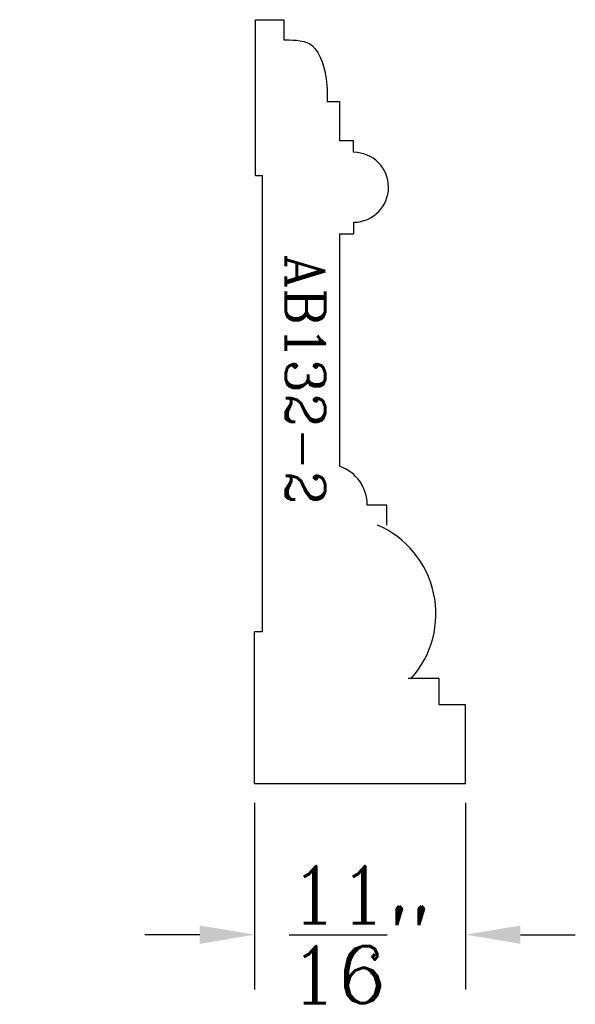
# Model space of a CAD drawing. Extents: x -0.2 to 1.63, y -0.74 to 2.48.
import ezdxf

# ---------------------------------------------------------------- set-up
doc = ezdxf.new("R2010")
doc.units = 0
doc.header["$LTSCALE"] = 0.5
doc.header["$MEASUREMENT"] = 0
doc.layers.get('0').update_dxf_attribs({"linetype": 'CONTINUOUS'})
for name, color, linetype in [('DIMEN', 1, 'CONTINUOUS'), ('PROF', 7, 'CONTINUOUS'), ('TEXT', 3, 'CONTINUOUS')]:
    doc.layers.add(name, color=color, linetype=linetype)
doc.layers.get('0').off()
doc.styles.add('ROMANC', font='ROMANC', dxfattribs={"height": 0.1875})
doc.dimstyles.get("Standard").update_dxf_attribs({"dimtxt": 0.18, "dimasz": 0.18, "dimexe": 0.18, "dimexo": 0.0625, "dimgap": 0.09, "dimtad": 0, "dimtih": 1, "dimtoh": 1, "dimdec": 4, "dimzin": 0, "dimdsep": 46, "dimtxsty": 'Standard', "dimcen": 0.09, "dimadec": 0, "dimazin": 0, "dimtfac": 1, "dimtdec": 4, "dimtofl": 0, "dimtmove": 0, "dimatfit": 3, "dimfxl": 1, "dimtolj": 1, "dimtzin": 0, "dimarcsym": 0})

# ---------------------------------------------------------------- blocks, each defined once
blk = doc.blocks.new('*D2')
at = {"color": 0, "linetype": 'ByBlock'}
for p, q in [((0.5147, 2.4827), (-0.0527, 2.4827)), ((0.1273, 2.3027), (0.1273, 1.5398)), ((0.1273, 0.1593), (0.1273, 0.9223)), ((0.5121, -0.0207), (-0.0527, -0.0207))]:
    blk.add_line(p, q, dxfattribs=at)
for points in [[(0.0973, 2.3027), (0.1573, 2.3027), (0.1273, 2.4827)], [(0.0973, 0.1593), (0.1573, 0.1593), (0.1273, -0.0207)]]:
    blk.add_solid(points, dxfattribs=at)
at = {"color": 0, "linetype": 'ByBlock', "insert": (0.1273, 1.231), "char_height": 0.1875, "attachment_point": 5, "style": 'ROMANC'}
blk.add_mtext('\\A1;2{\\H1.000000x;\\S1/2;}"', dxfattribs=at)
blk = doc.blocks.new('*D3')
at = {"layer": 'DIMEN', "color": 0, "linetype": 'Continuous', "lineweight": -2}
for p, q in [((0.5746, -0.0832), (0.5746, -0.696)), ((1.2668, -0.0832), (1.2668, -0.696)), ((0.3946, -0.516), (0.2146, -0.516)), ((1.4468, -0.516), (1.6268, -0.516))]:
    blk.add_line(p, q, dxfattribs=at)
at = {"layer": 'DIMEN', "color": 0, "linetype": 'Continuous'}
for points in [[(0.3946, -0.486), (0.3946, -0.546), (0.5746, -0.516)], [(1.4468, -0.486), (1.4468, -0.546), (1.2668, -0.516)]]:
    blk.add_solid(points, dxfattribs=at)
at = {"layer": 'DIMEN', "color": 0, "linetype": 'Continuous', "insert": (0.9207, -0.516), "char_height": 0.1875, "attachment_point": 5, "style": 'ROMANC'}
blk.add_mtext('\\A1;{\\H1.000000x;\\S11/16;}"', dxfattribs=at)

msp = doc.modelspace()

# ---------------------------------------------------------------- linework, layer by layer
at = {"layer": 'PROF'}
for p, q in [((0.577209, 1.972927), (0.577209, 2.484164)), ((0.577209, 2.484164), (0.670305, 2.484164)), ((0.670305, 2.484164), (0.670305, 2.41801)), ((0.812754, 2.215966), (0.853159, 2.215966)), ((0.853159, 2.215966), (0.853159, 2.086837)), ((0.898891, 2.086837), (0.853159, 2.086837)), ((0.898891, 2.049263), (0.898891, 2.086837)), ((0.577209, 1.972927), (0.600422, 1.972927)), ((0.899936, 1.781744), (0.899936, 1.820035)), ((0.853159, 1.781744), (0.853159, 1.019999)), ((0.853159, 1.781744), (0.899936, 1.781744)), ((1.008775, 0.891983), (0.944094, 0.891983)), ((1.008775, 0.82706), (1.008775, 0.891983)), ((0.574553, -0.020653), (0.574553, 0.477491)), ((0.600422, 0.477491), (0.574553, 0.477491)), ((1.180599, 0.324311), (1.078544, 0.324311)), ((1.180599, 0.23807), (1.180599, 0.324311)), ((1.26684, 0.23807), (1.180599, 0.23807)), ((1.26684, -0.020653), (1.26684, 0.23807)), ((0.574553, -0.020653), (1.26684, -0.020653))]:
    msp.add_line(p, q, dxfattribs=at)
at = {"layer": 'PROF', "linetype": 'Continuous'}
msp.add_line((0.600422, 0.477491), (0.600422, 1.972927), dxfattribs=at)
at = {"layer": 'PROF'}
msp.add_lwpolyline([(0.670305, 2.41801), (0.672704, 2.418039), (0.679069, 2.418035), (0.688398, 2.417865), (0.699689, 2.417398), (0.711941, 2.416502), (0.724152, 2.415044), (0.735511, 2.412846), (0.745976, 2.409539), (0.755697, 2.40471), (0.76482, 2.397942), (0.773497, 2.388823), (0.781875, 2.376936), (0.790004, 2.361828), (0.797536, 2.342893), (0.804025, 2.319485), (0.809022, 2.290958), (0.81208, 2.256667), (0.812754, 2.215966)], dxfattribs=at)
at = {"layer": 'PROF', "linetype": 'Continuous'}
for centre, radius, start, end in [((0.899263, 1.934649), 0.114615, 270.336541, 90.18632), ((0.809542, 0.89271), 0.134554, 359.690223, 71.085641), ((0.851994, 0.535787), 0.317441, 318.22621, 66.57275)]:
    msp.add_arc(centre, radius, start, end, dxfattribs=at)

# ---------------------------------------------------------------- texts
at = {"layer": 'TEXT', "linetype": 'Continuous', "style": 'ROMANC'}
msp.add_text('AB132-2', height=0.1293618, rotation=270, dxfattribs=at).set_placement((0.676459, 1.714645))

# ---------------------------------------------------------------- dimensions: what is measured, and where the dimension line sits
at = {"layer": 'DIMEN', "linetype": 'Continuous'}
dim = msp.add_linear_dim(base=(0.127334, -0.020653), p1=(0.577209, 2.48274), p2=(0.574553, -0.020653), angle=90, dimstyle='Standard', override={"dimdec": 5, "dimlunit": 4, "dimtxsty": 'ROMANC', "dimtdec": 5, "dimtmove": 2}, dxfattribs=at)
dim.commit()
dim.dimension.update_dxf_attribs({"geometry": '*D2', "text_midpoint": (0.127334, 1.231043)})
dim = msp.add_linear_dim(base=(1.26684, -0.516012), p1=(0.574553, -0.020653), p2=(1.26684, -0.020653), dimstyle='Standard', override={"dimdec": 5, "dimlunit": 4, "dimtxsty": 'ROMANC', "dimtdec": 5, "dimtmove": 2}, dxfattribs=at)
dim.commit()
dim.dimension.update_dxf_attribs({"geometry": '*D3', "text_midpoint": (0.920697, -0.516012)})

doc.saveas('drawing.dxf')
